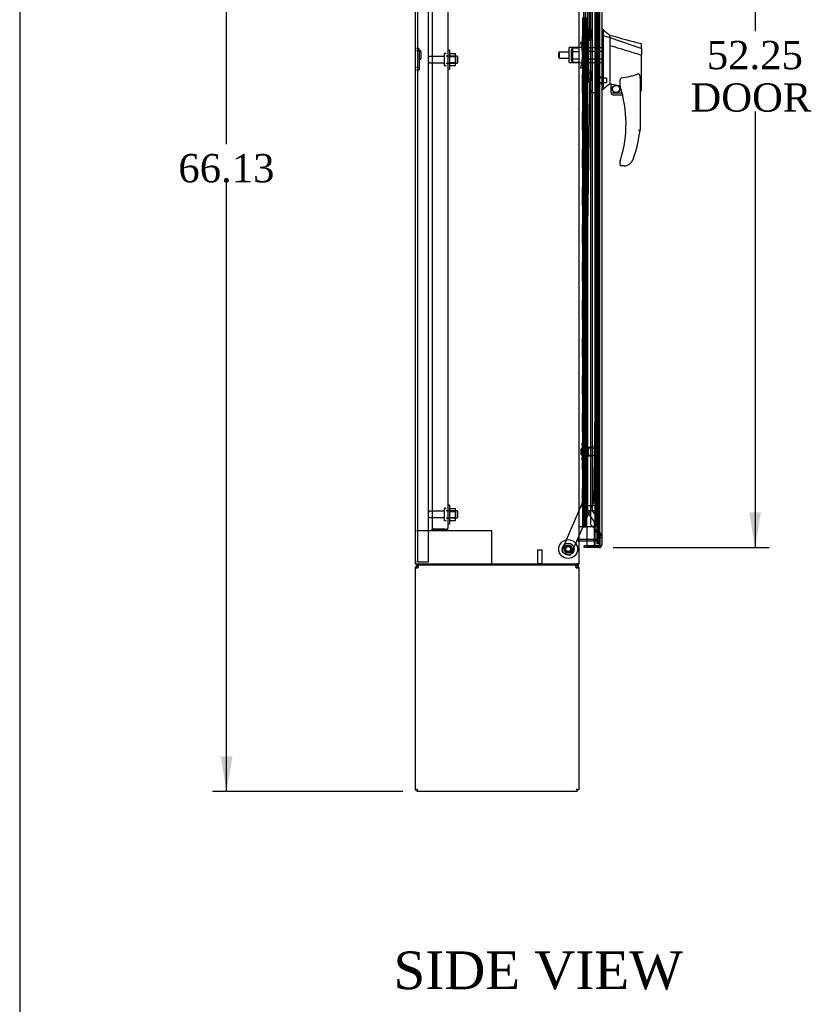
# Model space of a CAD drawing. Header units: inches. Extents: x 1 to 359, y -2 to 239.
# Tile 3 of 17: x 1 to 43, y 67 to 119. Entities that reach past the tile are written whole.
import ezdxf
from ezdxf.enums import TextEntityAlignment as Align
from ezdxf.lldxf.tags import DXFTag

# ---------------------------------------------------------------- set-up
doc = ezdxf.new("R2010")
doc.units = ezdxf.units.IN
doc.header["$MEASUREMENT"] = 0
for name, color, linetype in [('COM43131', 7, 'Continuous'), ('COM50521', 7, 'Continuous'), ('COM50799-1', 7, 'Continuous'), ('COM54578-50', 7, 'Continuous'), ('COM54928-1', 7, 'Continuous'), ('COM55702-52', 7, 'Continuous'), ('COM56694-1', 7, 'Continuous'), ('COM70838', 7, 'Continuous'), ('COM70839-8', 7, 'Continuous'), ('COM71160-1', 7, 'Continuous'), ('COM71161-1', 7, 'Continuous'), ('Default', 7, 'Continuous'), ('GSK11033', 7, 'Continuous'), ('HAN13066', 7, 'Continuous'), ('HAN13066_NUT', 7, 'Continuous'), ('HAN13066_SCREW', 7, 'Continuous'), ('HAN_NUT', 7, 'Continuous'), ('NTS166105', 7, 'Continuous'), ('NTS16640', 7, 'Continuous'), ('NTS18147', 7, 'Continuous'), ('ROL87452', 7, 'Continuous'), ('RVT17786', 7, 'Continuous'), ('RVT19000', 7, 'Continuous'), ('SPC87323', 7, 'Continuous'), ('STD21878', 7, 'Continuous'), ('STD26094', 7, 'Continuous'), ('STD26265', 7, 'Continuous'), ('WAF25059', 7, 'Continuous'), ('WAF25376', 7, 'Continuous'), ('WAM30038', 7, 'Continuous')]:
    doc.layers.add(name, color=color, linetype=linetype)
doc.styles.add('SEACAD_Times_New_Roman', font='times.ttf')
tags = doc.linetypes.add('HIDDEN2', pattern=[0.1875, 0.125, -0.0625]).pattern_tags.tags
tags[6:7] = [DXFTag(74, 4), DXFTag(75, 0), DXFTag(340, '0'), DXFTag(46, 0.0), DXFTag(50, 0.0), DXFTag(44, 0.0), DXFTag(45, 0.0)]
tags[4:5] = [DXFTag(74, 4), DXFTag(75, 0), DXFTag(340, '0'), DXFTag(46, 0.0), DXFTag(50, 0.0), DXFTag(44, 0.0), DXFTag(45, 0.0)]
doc.dimstyles.new('HAMMOND_(STH_-_300x200)', dxfattribs={"dimtxt": 1.5, "dimasz": 1.875, "dimexe": 0.75, "dimexo": 0.75, "dimgap": 0.375, "dimtad": 0, "dimtih": 1, "dimtoh": 1, "dimzin": 0, "dimdsep": 46, "dimtxsty": 'SEACAD_Times_New_Roman', "dimblk1": '_SE_FILLED', "dimblk2": '_SE_FILLED', "dimsah": 1, "dimcen": 0.75, "dimadec": 0, "dimazin": 0, "dimtfac": 0.8, "dimtofl": 0, "dimtmove": 0, "dimatfit": 3, "dimfxl": 0, "dimtolj": 1, "dimtzin": 0, "dimarcsym": 0})

# ---------------------------------------------------------------- blocks, each defined once
blk = doc.blocks.new('SE3')
at = {"layer": 'COM43131', "color": 7, "linetype": 'HIDDEN2'}
for p, q in [((23.213, 141.944), (23.213, 92.135)), ((24.037, 141.897), (24.037, 92.183)), ((23.213, 92.04), (23.213, 92.135)), ((23.894, 92.135), (23.213, 92.135)), ((23.213, 92.135), (23.894, 92.135)), ((23.894, 92.04), (23.213, 92.04)), ((23.894, 92.134), (23.894, 92.135)), ((23.894, 92.135), (24.007, 92.135)), ((23.894, 92.134), (23.957, 92.134)), ((23.957, 92.134), (24.007, 92.095)), ((24.037, 92.183), (24.037, 92.182)), ((24.037, 92.182), (24.037, 92.182)), ((24.037, 92.182), (24.037, 92.182))]:
    blk.add_line(p, q, dxfattribs=at)
for start, end in [(270, 322.4964), (322.4964, 359.8439), (359.9238, 0)]:
    blk.add_arc((23.894, 92.183), 0.143, start, end, dxfattribs=at)
blk.add_open_spline([(24.007, 92.135), (24.017, 92.143), (24.024, 92.151), (24.032, 92.162), (24.034, 92.166), (24.036, 92.174), (24.037, 92.178), (24.037, 92.182)], degree=3, knots=[0, 0, 0, 0, 0.5, 0.5, 0.75, 0.75, 1, 1, 1, 1], dxfattribs=at)
at = {"layer": 'COM50521', "color": 7, "linetype": 'HIDDEN2'}
for p, q in [((23.213, 92.04), (22.38, 92.04)), ((26.237, 92.04), (23.894, 92.04)), ((26.38, 92.04), (26.237, 92.04)), ((26.38, 90.29), (26.38, 92.04))]:
    blk.add_line(p, q, dxfattribs=at)
at = {"layer": 'COM50799-1', "color": 7, "linetype": 'Continuous'}
for p, q in [((32.205, 143.262), (32.205, 91.298)), ((31.41, 92.28), (31.41, 91.25)), ((31.86, 91.25), (31.268, 91.25)), ((31.268, 91.155), (31.268, 91.25)), ((32.062, 91.155), (31.268, 91.155)), ((31.41, 91.25), (32.062, 91.25)), ((32.062, 91.25), (32.062, 91.25)), ((32.062, 91.25), (32.125, 91.25)), ((32.062, 91.25), (32.176, 91.25)), ((32.125, 91.25), (32.176, 91.211)), ((32.205, 91.298), (32.205, 91.298)), ((32.205, 91.298), (32.205, 91.298)), ((32.205, 91.298), (32.205, 91.298))]:
    blk.add_line(p, q, dxfattribs=at)
at = {"layer": 'COM50799-1', "color": 7, "linetype": 'HIDDEN2'}
for p, q in [((31.36, 93.375), (31.36, 142.157)), ((31.36, 92.404), (31.36, 93.125)), ((31.36, 92.404), (31.41, 92.404)), ((31.402, 92.302), (31.41, 92.311)), ((31.41, 92.294), (31.402, 92.302))]:
    blk.add_line(p, q, dxfattribs=at)
blk.add_arc((31.503, 92.404), 0.143, 180, 225, dxfattribs=at)
at = {"layer": 'COM50799-1', "color": 7, "linetype": 'Continuous'}
for start, end in [(270, 322.4964), (322.4964, 359.8439), (359.9238, 0)]:
    blk.add_arc((32.062, 91.298), 0.143, start, end, dxfattribs=at)
blk.add_open_spline([(32.176, 91.25), (32.185, 91.258), (32.193, 91.266), (32.2, 91.278), (32.202, 91.282), (32.205, 91.29), (32.205, 91.294), (32.205, 91.298)], degree=3, knots=[0, 0, 0, 0, 0.5, 0.5, 0.75, 0.75, 1, 1, 1, 1], dxfattribs=at)
at = {"layer": 'COM54578-50', "color": 7, "linetype": 'HIDDEN2'}
for p, q in [((31.243, 142.28), (31.243, 92.28)), ((31.343, 92.28), (31.343, 142.28)), ((31.898, 92.28), (31.898, 142.28)), ((31.176, 119.28), (31.176, 118.28)), ((31.252, 119.28), (31.252, 118.28)), ((31.293, 119.28), (31.293, 118.28)), ((31.207, 118.28), (31.176, 118.28)), ((31.176, 118.28), (31.176, 117.28)), ((31.181, 117.28), (31.181, 118.28)), ((31.304, 118.28), (31.304, 117.28)), ((31.207, 117.28), (31.176, 117.28)), ((31.176, 117.28), (31.176, 116.28)), ((31.252, 117.28), (31.252, 116.28)), ((31.293, 117.28), (31.293, 116.28)), ((31.207, 116.28), (31.176, 116.28)), ((31.176, 116.28), (31.176, 115.28)), ((31.181, 115.28), (31.181, 116.28)), ((31.304, 116.28), (31.304, 115.28)), ((31.207, 115.28), (31.176, 115.28)), ((31.176, 115.28), (31.176, 114.28)), ((31.252, 115.28), (31.252, 114.28)), ((31.293, 115.28), (31.293, 114.28)), ((31.207, 114.28), (31.176, 114.28)), ((31.176, 114.28), (31.176, 113.28)), ((31.181, 113.28), (31.181, 114.28)), ((31.304, 114.28), (31.304, 113.28)), ((31.207, 113.28), (31.176, 113.28)), ((31.176, 113.28), (31.176, 112.28)), ((31.252, 113.28), (31.252, 112.28)), ((31.293, 113.28), (31.293, 112.28)), ((31.207, 112.28), (31.176, 112.28)), ((31.176, 112.28), (31.176, 111.28)), ((31.181, 111.28), (31.181, 112.28)), ((31.304, 112.28), (31.304, 111.28)), ((31.207, 111.28), (31.176, 111.28)), ((31.176, 111.28), (31.176, 110.28)), ((31.252, 111.28), (31.252, 110.28)), ((31.293, 111.28), (31.293, 110.28)), ((31.207, 110.28), (31.176, 110.28)), ((31.176, 110.28), (31.176, 109.28)), ((31.181, 109.28), (31.181, 110.28)), ((31.304, 110.28), (31.304, 109.28)), ((31.207, 109.28), (31.176, 109.28)), ((31.176, 109.28), (31.176, 108.28)), ((31.252, 109.28), (31.252, 108.28)), ((31.293, 109.28), (31.293, 108.28)), ((31.207, 108.28), (31.176, 108.28)), ((31.176, 108.28), (31.176, 107.28)), ((31.181, 107.28), (31.181, 108.28)), ((31.304, 108.28), (31.304, 107.28)), ((31.207, 107.28), (31.176, 107.28)), ((31.176, 107.28), (31.176, 106.28)), ((31.252, 107.28), (31.252, 106.28)), ((31.293, 107.28), (31.293, 106.28)), ((31.207, 106.28), (31.176, 106.28)), ((31.176, 106.28), (31.176, 105.28)), ((31.181, 105.28), (31.181, 106.28)), ((31.304, 106.28), (31.304, 105.28)), ((31.207, 105.28), (31.176, 105.28)), ((31.176, 105.28), (31.176, 104.28)), ((31.252, 105.28), (31.252, 104.28)), ((31.293, 105.28), (31.293, 104.28)), ((31.207, 104.28), (31.176, 104.28)), ((31.176, 104.28), (31.176, 103.28)), ((31.181, 103.28), (31.181, 104.28)), ((31.304, 104.28), (31.304, 103.28)), ((31.207, 103.28), (31.176, 103.28)), ((31.176, 103.28), (31.176, 102.28)), ((31.252, 103.28), (31.252, 102.28)), ((31.293, 103.28), (31.293, 102.28)), ((31.207, 102.28), (31.176, 102.28)), ((31.176, 102.28), (31.176, 101.28)), ((31.181, 101.28), (31.181, 102.28)), ((31.304, 102.28), (31.304, 101.28)), ((31.207, 101.28), (31.176, 101.28)), ((31.176, 101.28), (31.176, 100.28)), ((31.252, 101.28), (31.252, 100.28)), ((31.293, 101.28), (31.293, 100.28)), ((31.207, 100.28), (31.176, 100.28)), ((31.176, 100.28), (31.176, 99.28)), ((31.181, 99.28), (31.181, 100.28)), ((31.304, 100.28), (31.304, 99.28)), ((31.207, 99.28), (31.176, 99.28)), ((31.176, 99.28), (31.176, 98.28)), ((31.252, 99.28), (31.252, 98.28)), ((31.293, 99.28), (31.293, 98.28)), ((31.207, 98.28), (31.176, 98.28)), ((31.176, 98.28), (31.176, 97.28)), ((31.181, 97.28), (31.181, 98.28)), ((31.304, 98.28), (31.304, 97.28)), ((31.207, 97.28), (31.176, 97.28)), ((31.176, 97.28), (31.176, 96.28)), ((31.252, 97.28), (31.252, 96.28)), ((31.293, 97.28), (31.293, 96.28)), ((31.207, 96.28), (31.176, 96.28)), ((31.176, 96.28), (31.176, 95.28)), ((31.181, 95.28), (31.181, 96.28)), ((31.304, 96.28), (31.304, 95.28)), ((31.207, 95.28), (31.176, 95.28)), ((31.176, 95.28), (31.176, 94.28)), ((31.252, 95.28), (31.252, 94.28)), ((31.293, 95.28), (31.293, 94.28)), ((31.207, 94.28), (31.176, 94.28)), ((31.176, 94.28), (31.176, 93.28)), ((31.181, 93.28), (31.181, 94.28)), ((31.304, 94.28), (31.304, 93.28)), ((31.207, 93.28), (31.176, 93.28)), ((31.176, 93.28), (31.176, 92.28)), ((31.252, 93.28), (31.252, 92.28)), ((31.293, 93.28), (31.293, 92.28)), ((31.231, 92.245), (31.231, 92.271)), ((31.231, 92.271), (31.281, 92.271)), ((31.281, 92.245), (31.231, 92.245)), ((31.243, 92.28), (31.243, 92.271)), ((31.306, 92.271), (31.281, 92.271)), ((31.306, 92.245), (31.281, 92.245)), ((31.306, 92.271), (31.356, 92.271)), ((31.356, 92.245), (31.306, 92.245)), ((31.343, 92.271), (31.343, 92.28)), ((31.356, 92.271), (31.356, 92.245)), ((31.41, 92.28), (31.898, 92.28))]:
    blk.add_line(p, q, dxfattribs=at)
at = {"layer": 'COM54578-50', "color": 7, "linetype": 'Continuous'}
for p, q in [((31.207, 118.28), (31.207, 119.28)), ((31.41, 118.28), (31.41, 119.28)), ((31.41, 118.28), (31.207, 118.28)), ((31.41, 118.28), (31.207, 118.28)), ((31.207, 117.28), (31.207, 118.28)), ((31.41, 117.28), (31.41, 118.28)), ((31.41, 117.28), (31.207, 117.28)), ((31.41, 117.28), (31.207, 117.28)), ((31.207, 116.28), (31.207, 117.28)), ((31.41, 116.28), (31.41, 117.28)), ((31.41, 116.28), (31.207, 116.28)), ((31.41, 116.28), (31.207, 116.28)), ((31.207, 115.28), (31.207, 116.28)), ((31.41, 115.28), (31.41, 116.28)), ((31.41, 115.28), (31.207, 115.28)), ((31.41, 115.28), (31.207, 115.28)), ((31.207, 114.28), (31.207, 115.28)), ((31.41, 114.28), (31.41, 115.28)), ((31.41, 114.28), (31.207, 114.28)), ((31.41, 114.28), (31.207, 114.28)), ((31.207, 113.28), (31.207, 114.28)), ((31.41, 113.28), (31.41, 114.28)), ((31.41, 113.28), (31.207, 113.28)), ((31.41, 113.28), (31.207, 113.28)), ((31.207, 112.28), (31.207, 113.28)), ((31.41, 112.28), (31.41, 113.28)), ((31.41, 112.28), (31.207, 112.28)), ((31.41, 112.28), (31.207, 112.28)), ((31.207, 111.28), (31.207, 112.28)), ((31.41, 111.28), (31.41, 112.28)), ((31.41, 111.28), (31.207, 111.28)), ((31.41, 111.28), (31.207, 111.28)), ((31.207, 110.28), (31.207, 111.28)), ((31.41, 110.28), (31.41, 111.28)), ((31.41, 110.28), (31.207, 110.28)), ((31.41, 110.28), (31.207, 110.28)), ((31.207, 109.28), (31.207, 110.28)), ((31.41, 109.28), (31.41, 110.28)), ((31.41, 109.28), (31.207, 109.28)), ((31.41, 109.28), (31.207, 109.28)), ((31.207, 108.28), (31.207, 109.28)), ((31.41, 108.28), (31.41, 109.28)), ((31.41, 108.28), (31.207, 108.28)), ((31.41, 108.28), (31.207, 108.28)), ((31.207, 107.28), (31.207, 108.28)), ((31.41, 107.28), (31.41, 108.28)), ((31.41, 107.28), (31.207, 107.28)), ((31.41, 107.28), (31.207, 107.28)), ((31.207, 106.28), (31.207, 107.28)), ((31.41, 106.28), (31.41, 107.28)), ((31.41, 106.28), (31.207, 106.28)), ((31.41, 106.28), (31.207, 106.28)), ((31.207, 105.28), (31.207, 106.28)), ((31.41, 105.28), (31.41, 106.28)), ((31.41, 105.28), (31.207, 105.28)), ((31.41, 105.28), (31.207, 105.28)), ((31.207, 104.28), (31.207, 105.28)), ((31.41, 104.28), (31.41, 105.28)), ((31.41, 104.28), (31.207, 104.28)), ((31.41, 104.28), (31.207, 104.28)), ((31.207, 103.28), (31.207, 104.28)), ((31.41, 103.28), (31.41, 104.28)), ((31.41, 103.28), (31.207, 103.28)), ((31.41, 103.28), (31.207, 103.28)), ((31.207, 102.28), (31.207, 103.28)), ((31.41, 102.28), (31.41, 103.28)), ((31.41, 102.28), (31.207, 102.28)), ((31.41, 102.28), (31.207, 102.28)), ((31.207, 101.28), (31.207, 102.28)), ((31.41, 101.28), (31.41, 102.28)), ((31.41, 101.28), (31.207, 101.28)), ((31.41, 101.28), (31.207, 101.28)), ((31.207, 100.28), (31.207, 101.28)), ((31.41, 100.28), (31.41, 101.28)), ((31.41, 100.28), (31.207, 100.28)), ((31.41, 100.28), (31.207, 100.28)), ((31.207, 99.28), (31.207, 100.28)), ((31.41, 99.28), (31.41, 100.28)), ((31.41, 99.28), (31.207, 99.28)), ((31.41, 99.28), (31.207, 99.28)), ((31.207, 98.28), (31.207, 99.28)), ((31.41, 98.28), (31.41, 99.28)), ((31.41, 98.28), (31.207, 98.28)), ((31.41, 98.28), (31.207, 98.28)), ((31.207, 97.28), (31.207, 98.28)), ((31.41, 97.28), (31.41, 98.28)), ((31.41, 97.28), (31.207, 97.28)), ((31.41, 97.28), (31.207, 97.28)), ((31.207, 96.28), (31.207, 97.28)), ((31.41, 96.28), (31.41, 97.28)), ((31.41, 96.28), (31.207, 96.28)), ((31.41, 96.28), (31.207, 96.28)), ((31.207, 95.28), (31.207, 96.28)), ((31.41, 95.28), (31.41, 96.28)), ((31.41, 95.28), (31.207, 95.28)), ((31.41, 95.28), (31.207, 95.28)), ((31.207, 94.28), (31.207, 95.28)), ((31.41, 94.28), (31.41, 95.28)), ((31.41, 94.28), (31.207, 94.28)), ((31.41, 94.28), (31.207, 94.28)), ((31.207, 93.28), (31.207, 94.28)), ((31.41, 93.28), (31.41, 94.28)), ((31.41, 93.28), (31.207, 93.28)), ((31.207, 92.28), (31.207, 93.28)), ((31.41, 93.28), (31.207, 93.28)), ((31.41, 92.28), (31.41, 93.28)), ((30.995, 92.28), (31.207, 92.28)), ((31.207, 92.28), (31.41, 92.28))]:
    blk.add_line(p, q, dxfattribs=at)
at = {"layer": 'COM54928-1', "color": 7, "linetype": 'Continuous'}
for p, q in [((22.308, 90.075), (22.308, 78.313)), ((22.308, 90.075), (22.451, 90.075)), ((22.413, 90.104), (22.338, 90.162)), ((22.451, 90.162), (22.451, 90.218)), ((22.451, 90.075), (22.451, 90.162)), ((30.853, 90.162), (30.853, 90.218)), ((30.853, 90.162), (30.853, 90.075)), ((30.853, 90.075), (30.996, 90.075)), ((30.891, 90.104), (30.966, 90.162)), ((30.996, 90.075), (30.996, 78.313)), ((22.403, 78.313), (22.451, 78.361)), ((22.403, 78.313), (22.451, 78.361)), ((30.901, 78.313), (30.853, 78.361)), ((30.901, 78.313), (30.853, 78.361)), ((22.308, 78.313), (22.403, 78.313)), ((22.403, 78.218), (22.403, 78.313)), ((30.901, 78.218), (22.403, 78.218)), ((30.996, 78.313), (30.901, 78.313)), ((30.901, 78.218), (30.901, 78.313))]:
    blk.add_line(p, q, dxfattribs=at)
for centre, radius, start, end in [((22.451, 90.075), 0.143, 142.4162, 180), ((22.451, 90.075), 0.143, 90, 142.4161), ((22.451, 90.075), 0.048, 142.4162, 180), ((22.451, 90.075), 0.048, 90, 142.4162), ((30.853, 90.075), 0.143, 37.5839, 90), ((30.853, 90.075), 0.048, 37.5838, 90), ((30.853, 90.075), 0.048, 0, 37.5838), ((30.853, 90.075), 0.143, 0, 37.5838)]:
    blk.add_arc(centre, radius, start, end, dxfattribs=at)
at = {"layer": 'COM54928-1', "color": 7, "linetype": 'HIDDEN2'}
for centre, start, end in [((22.512, 90.012), 92.1547, 123.9357), ((30.791, 90.012), 56.0643, 87.8453)]:
    blk.add_arc(centre, 0.11, start, end, dxfattribs=at)
at = {"layer": 'COM54928-1', "color": 7, "linetype": 'Continuous'}
for points in [[(22.508, 90.218), (22.499, 90.218), (22.489, 90.212), (22.47, 90.193), (22.46, 90.179), (22.451, 90.162)], [(30.853, 90.162), (30.843, 90.179), (30.834, 90.193), (30.815, 90.212), (30.805, 90.218), (30.795, 90.218)]]:
    blk.add_open_spline(points, degree=3, knots=[0, 0, 0, 0, 0.5, 0.5, 1, 1, 1, 1], dxfattribs=at)
at = {"layer": 'COM55702-52', "color": 7, "linetype": 'HIDDEN2'}
for p, q in [((22.452, 90.396), (22.452, 144.146)), ((23.005, 90.396), (23.005, 144.146)), ((22.452, 90.396), (22.38, 90.396)), ((22.452, 90.396), (22.567, 90.396)), ((22.567, 90.396), (22.817, 90.396)), ((22.817, 90.396), (23.005, 90.396))]:
    blk.add_line(p, q, dxfattribs=at)
at = {"layer": 'COM56694-1', "color": 7, "linetype": 'HIDDEN2'}
for p, q in [((31.605, 142.185), (31.605, 92.375)), ((31.605, 92.375), (32.062, 91.918)), ((32.11, 91.803), (32.205, 91.803)), ((32.205, 91.678), (32.11, 91.678))]:
    blk.add_line(p, q, dxfattribs=at)
at = {"layer": 'COM56694-1', "color": 7, "linetype": 'Continuous'}
for start, end in [(322.4964, 337.5757), (340.1967, 0)]:
    blk.add_arc((32.062, 91.298), 0.143, start, end, dxfattribs=at)
at = {"layer": 'COM56694-1', "color": 7, "linetype": 'HIDDEN2'}
for points in [[(32.205, 91.803), (32.205, 91.813), (32.202, 91.822), (32.187, 91.841), (32.177, 91.851), (32.15, 91.87), (32.134, 91.88), (32.1, 91.899), (32.081, 91.908), (32.062, 91.918)], [(32.11, 91.803), (32.11, 91.813), (32.109, 91.822), (32.104, 91.841), (32.101, 91.851), (32.092, 91.87), (32.087, 91.88), (32.075, 91.899), (32.069, 91.908), (32.062, 91.918)]]:
    blk.add_open_spline(points, degree=3, knots=[0, 0, 0, 0, 0.25, 0.25, 0.5, 0.5, 0.75, 0.75, 1, 1, 1, 1], dxfattribs=at)
at = {"layer": 'COM70838', "color": 7, "linetype": 'HIDDEN2'}
for p, q in [((31.378, 118.718), (31.503, 118.718)), ((31.378, 118.681), (31.378, 118.718)), ((31.378, 118.681), (31.378, 117.995)), ((31.503, 118.718), (31.503, 118.681)), ((31.503, 117.968), (31.503, 118.681)), ((31.11, 117.843), (31.091, 117.968)), ((31.091, 117.968), (31.218, 117.968)), ((31.11, 117.843), (31.191, 117.28)), ((31.32, 117.968), (31.218, 117.968)), ((31.218, 117.968), (31.236, 117.843)), ((31.236, 117.843), (31.318, 117.28)), ((31.32, 117.968), (31.32, 116.593)), ((31.32, 117.968), (31.445, 117.968)), ((31.445, 117.968), (31.445, 116.593)), ((31.445, 117.968), (31.503, 117.968)), ((31.503, 117.968), (31.503, 116.593)), ((31.191, 117.28), (31.11, 116.718)), ((31.318, 117.28), (31.236, 116.718)), ((31.091, 116.593), (31.11, 116.718)), ((31.218, 116.593), (31.091, 116.593)), ((31.236, 116.718), (31.218, 116.593)), ((31.218, 116.593), (31.32, 116.593)), ((31.445, 116.593), (31.32, 116.593)), ((31.378, 116.538), (31.378, 115.879)), ((31.503, 116.593), (31.445, 116.593)), ((31.503, 115.879), (31.503, 116.593)), ((31.378, 115.843), (31.378, 115.879)), ((31.503, 115.843), (31.378, 115.843)), ((31.503, 115.879), (31.503, 115.843))]:
    blk.add_line(p, q, dxfattribs=at)
for centre, start, end in [((31.261, 117.995), 346.4554, 0), ((31.261, 116.538), 0, 28.0398)]:
    blk.add_arc(centre, 0.117, start, end, dxfattribs=at)
at = {"layer": 'COM70839-8', "color": 7, "linetype": 'HIDDEN2'}
for p, q in [((31.571, 118.03), (31.242, 140.873)), ((31.639, 118.143), (31.625, 119.155)), ((31.571, 116.529), (31.242, 93.686)), ((31.625, 115.404), (31.639, 116.416)), ((31.959, 115.274), (31.748, 115.277)), ((32.082, 115.147), (31.772, 93.598)), ((31.242, 93.686), (30.104, 91.047)), ((31.762, 93.55), (30.591, 90.836)), ((30.427, 90.771), (30.169, 90.882))]:
    blk.add_line(p, q, dxfattribs=at)
blk.add_circle((30.423, 91.078), 0.129, dxfattribs=at)
for centre, start, end in [((31.514, 118.141), 296.9274, 0.8236), ((31.514, 116.418), 359.1764, 63.0726), ((31.75, 115.402), 179.1764, 269.1764), ((31.957, 115.149), 359.1764, 89.1764), ((31.647, 93.6), 336.6644, 359.1764), ((30.218, 90.997), 156.6644, 246.6644), ((30.476, 90.886), 246.6644, 336.6644)]:
    blk.add_arc(centre, 0.125, start, end, dxfattribs=at)
at = {"layer": 'COM71160-1', "color": 7, "linetype": 'Continuous'}
for p, q in [((22.308, 144.271), (22.308, 90.29)), ((30.995, 144.271), (30.995, 90.29)), ((30.995, 91.593), (31.031, 91.593)), ((31.41, 91.593), (31.031, 91.593)), ((22.308, 90.29), (22.416, 90.29)), ((22.416, 90.29), (30.887, 90.29)), ((30.887, 90.29), (30.995, 90.29))]:
    blk.add_line(p, q, dxfattribs=at)
at = {"layer": 'COM71160-1', "color": 7, "linetype": 'HIDDEN2'}
for p, q in [((31.936, 142.968), (31.936, 91.593)), ((32.008, 142.968), (32.008, 91.593)), ((31.9, 91.593), (31.41, 91.593)), ((31.936, 91.593), (31.9, 91.593)), ((32.008, 91.593), (31.936, 91.593))]:
    blk.add_line(p, q, dxfattribs=at)
at = {"layer": 'COM71161-1', "color": 7, "linetype": 'Continuous'}
for p, q in [((31.031, 91.521), (31.41, 91.521)), ((22.38, 90.29), (22.38, 90.218)), ((30.923, 90.218), (22.38, 90.218)), ((30.923, 90.29), (30.923, 90.218))]:
    blk.add_line(p, q, dxfattribs=at)
at = {"layer": 'COM71161-1', "color": 7, "linetype": 'HIDDEN2'}
for p, q in [((31.41, 91.521), (31.9, 91.521)), ((31.936, 91.485), (31.936, 91.363)), ((32.008, 91.485), (32.008, 91.363)), ((32.008, 91.363), (31.936, 91.363))]:
    blk.add_line(p, q, dxfattribs=at)
for centre, radius, start, end in [((31.031, 91.485), 0.108, 109.4712, 180), ((31.9, 91.485), 0.108, 0, 90), ((31.9, 91.485), 0.036, 0, 90), ((30.887, 90.326), 0.036, 270, 0), ((30.887, 90.326), 0.108, 340.5288, 0)]:
    blk.add_arc(centre, radius, start, end, dxfattribs=at)
at = {"layer": 'COM71161-1', "color": 7, "linetype": 'Continuous'}
for centre, radius, start, end in [((31.031, 91.485), 0.108, 90, 109.4712), ((31.031, 91.485), 0.036, 90, 180), ((30.887, 90.326), 0.108, 289.4712, 340.5288)]:
    blk.add_arc(centre, radius, start, end, dxfattribs=at)
at = {"layer": 'GSK11033', "color": 7, "linetype": 'HIDDEN2'}
for p, q in [((31.86, 92), (31.86, 142.56)), ((32.11, 92), (32.11, 142.56)), ((31.455, 141.525), (31.455, 93.025)), ((31.705, 141.446), (31.705, 93.104)), ((31.455, 93.025), (31.811, 92.518)), ((31.705, 93.104), (32.061, 92.596)), ((31.811, 92.518), (31.811, 91.25)), ((32.061, 92.596), (32.061, 91.25)), ((32.11, 92), (31.86, 92)), ((31.86, 92), (32.11, 92)), ((31.86, 91.25), (31.86, 92)), ((32.11, 92), (32.11, 91.25))]:
    blk.add_line(p, q, dxfattribs=at)
at = {"layer": 'GSK11033', "color": 7, "linetype": 'Continuous'}
for p, q in [((31.811, 91.25), (31.811, 91.25)), ((32.11, 91.25), (31.86, 91.25)), ((31.86, 91.25), (31.86, 91.25)), ((32.11, 91.25), (32.11, 91.25))]:
    blk.add_line(p, q, dxfattribs=at)
at = {"layer": 'HAN13066', "color": 7, "linetype": 'Continuous'}
for p, q in [((32.288, 118.63), (32.205, 118.63)), ((32.285, 118.63), (32.285, 118.469)), ((32.285, 118.469), (32.285, 118.382)), ((32.285, 118.382), (32.285, 118.323)), ((32.285, 118.323), (32.64, 118.218)), ((32.285, 118.323), (32.285, 115.892)), ((32.64, 118.258), (32.64, 118.33)), ((32.64, 118.258), (32.64, 118.232)), ((32.64, 118.232), (32.64, 118.218)), ((32.64, 118.218), (32.64, 117.786)), ((32.64, 118.218), (34.278, 117.646)), ((32.64, 117.786), (32.64, 116.289)), ((34.32, 117.612), (34.32, 117.834)), ((34.32, 117.612), (34.32, 117.299)), ((34.265, 117.297), (34.267, 117.296)), ((34.32, 115.43), (34.32, 117.299)), ((32.64, 116.289), (32.64, 116.019)), ((32.64, 116.019), (32.64, 115.807)), ((34.24, 115.969), (34.24, 113.297)), ((32.285, 115.46), (32.205, 115.46)), ((32.285, 115.892), (32.285, 115.607)), ((32.285, 115.607), (32.285, 115.46)), ((32.64, 115.807), (32.64, 115.78)), ((32.64, 115.78), (32.64, 115.762)), ((32.64, 115.762), (32.64, 115.76)), ((32.64, 115.76), (32.705, 115.744)), ((32.705, 115.28), (32.705, 115.746)), ((33.18, 115.624), (33.18, 115.898)), ((32.705, 115.28), (33.279, 115.28)), ((33.311, 115.155), (32.83, 115.155)), ((34.24, 115.374), (34.246, 115.372)), ((33.18, 111.465), (33.18, 111.643)), ((33.395, 111.405), (33.24, 111.405)), ((33.679, 111.493), (33.678, 111.495))]:
    blk.add_line(p, q, dxfattribs=at)
at = {"layer": 'HAN13066', "color": 7, "linetype": 'HIDDEN2'}
for p, q in [((31.503, 117.676), (32.205, 117.676)), ((29.952, 117.44), (29.922, 117.41)), ((29.922, 117.15), (29.922, 117.41)), ((29.922, 117.15), (29.952, 117.12)), ((29.952, 117.44), (29.952, 117.12)), ((30.473, 117.44), (29.952, 117.44)), ((29.952, 117.12), (30.473, 117.12)), ((31.378, 117.44), (31.503, 117.44)), ((31.378, 117.12), (31.503, 117.12)), ((31.503, 117.48), (32.205, 117.48)), ((31.503, 117.08), (32.205, 117.08)), ((31.503, 116.885), (32.205, 116.885)), ((32.205, 116.105), (32.08, 116.105)), ((32.08, 115.78), (32.205, 115.78))]:
    blk.add_line(p, q, dxfattribs=at)
at = {"layer": 'HAN13066', "color": 7, "linetype": 'Continuous'}
for radius in [0.202, 0.188]:
    blk.add_circle((32.967, 115.484), radius, dxfattribs=at)
for centre, radius, start, end in [((48.669, 137.658), 25.11, 229.2701, 230.3306), ((332.995, 1236.248), 1157.564, 254.961303, 255.045135), ((34.26, 117.834), 0.06, 0, 74.5788), ((63.925, 78.379), 48.745, 129.927, 130.4733), ((33.24, 115.624), 0.06, 180, 197.895), ((27.076, 113.633), 6.417, 342.9898, 17.895), ((32.83, 115.28), 0.125, 180, 193.8865), ((32.83, 115.28), 0.125, 193.8865, 229.4642), ((32.83, 115.28), 0.125, 229.4642, 270), ((26.9, 114.232), 7.4, 340.2854, 352.739), ((33.24, 111.643), 0.06, 162.105, 180), ((33.24, 111.465), 0.06, 180, 270), ((33.395, 111.905), 0.5, 270, 304.5623), ((33.395, 111.905), 0.5, 304.5623, 340.2854)]:
    blk.add_arc(centre, radius, start, end, dxfattribs=at)
blk.add_ellipse((34.26, 115.43), major_axis=(-0.06, 0), ratio=0.999979, start_param=1.333204, end_param=3.141717, dxfattribs=at)
for points in [[(32.64, 117.786), (33.182, 117.623), (33.723, 117.46), (34.265, 117.297)], [(32.735, 115.743), (32.884, 115.711), (33.032, 115.678), (33.18, 115.645)]]:
    blk.add_open_spline(points, degree=3, dxfattribs=at)
for points, knots in [([(34.278, 117.646), (34.29, 117.644), (34.301, 117.639), (34.316, 117.627), (34.32, 117.619), (34.32, 117.612)], [0, 0, 0, 0, 0.5, 0.5, 1, 1, 1, 1]), ([(34.267, 117.296), (34.274, 117.296), (34.281, 117.297), (34.294, 117.297), (34.3, 117.297), (34.307, 117.297), (34.31, 117.297), (34.313, 117.298), (34.315, 117.298), (34.318, 117.298), (34.319, 117.298), (34.32, 117.299), (34.32, 117.299), (34.32, 117.299)], [0, 0, 0, 0, 0.25, 0.25, 0.5, 0.5, 0.625, 0.625, 0.75, 0.75, 0.875, 0.875, 1, 1, 1, 1]), ([(33.18, 115.898), (33.18, 115.904), (33.181, 115.911), (33.182, 115.925), (33.182, 115.932), (33.185, 115.953), (33.188, 115.966), (33.196, 115.994), (33.201, 116.007), (33.212, 116.026), (33.216, 116.032), (33.223, 116.04), (33.226, 116.043), (33.233, 116.047), (33.236, 116.048), (33.24, 116.049)], [0, 0, 0, 0, 0.125, 0.125, 0.25, 0.25, 0.5, 0.5, 0.75, 0.75, 0.875, 0.875, 0.9375, 0.9375, 1, 1, 1, 1]), ([(34.15, 116.281), (34.077, 116.252), (34.004, 116.225), (33.854, 116.177), (33.778, 116.156), (33.55, 116.099), (33.396, 116.071), (33.24, 116.049)], [0, 0, 0, 0, 0.25, 0.25, 0.5, 0.5, 1, 1, 1, 1]), ([(34.15, 116.281), (34.152, 116.282), (34.154, 116.282), (34.158, 116.283), (34.16, 116.283), (34.165, 116.282), (34.169, 116.281), (34.175, 116.277), (34.178, 116.274), (34.183, 116.269), (34.185, 116.266), (34.191, 116.257), (34.195, 116.25), (34.201, 116.237), (34.203, 116.231), (34.211, 116.21), (34.215, 116.196), (34.221, 116.168), (34.224, 116.154), (34.232, 116.112), (34.235, 116.083), (34.239, 116.026), (34.24, 115.998), (34.24, 115.969)], [0, 0, 0, 0, 0.015625, 0.015625, 0.03125, 0.03125, 0.0625, 0.0625, 0.09375, 0.09375, 0.125, 0.125, 0.1875, 0.1875, 0.25, 0.25, 0.375, 0.375, 0.5, 0.5, 0.75, 0.75, 1, 1, 1, 1]), ([(32.705, 115.746), (32.705, 115.747), (32.706, 115.747), (32.709, 115.747), (32.711, 115.747), (32.72, 115.746), (32.728, 115.745), (32.735, 115.743)], [0, 0, 0, 0, 0.25, 0.25, 0.5, 0.5, 1, 1, 1, 1]), ([(34.24, 113.297), (34.24, 113.297), (34.24, 113.297), (34.237, 113.297), (34.236, 113.298), (34.231, 113.298), (34.228, 113.298), (34.222, 113.298), (34.218, 113.299), (34.206, 113.299), (34.196, 113.3), (34.179, 113.301), (34.174, 113.301), (34.162, 113.302), (34.156, 113.303), (34.15, 113.303)], [0, 0, 0, 0, 0.125, 0.125, 0.25, 0.25, 0.375, 0.375, 0.5, 0.5, 0.75, 0.75, 0.875, 0.875, 1, 1, 1, 1]), ([(33.183, 111.662), (33.183, 111.662), (33.184, 111.662), (33.184, 111.665), (33.185, 111.667), (33.187, 111.672), (33.188, 111.676), (33.192, 111.688), (33.194, 111.696), (33.202, 111.722), (33.208, 111.739), (33.213, 111.756)], [0, 0, 0, 0, 0.0625, 0.0625, 0.125, 0.125, 0.25, 0.25, 0.5, 0.5, 1, 1, 1, 1])]:
    blk.add_open_spline(points, degree=3, knots=knots, dxfattribs=at)
at = {"layer": 'HAN13066_NUT', "color": 7, "linetype": 'HIDDEN2'}
for p, q in [((30.598, 116.978), (30.598, 117.583)), ((30.678, 117.613), (30.628, 117.613)), ((30.678, 117.664), (31.003, 117.664)), ((30.678, 117.568), (30.678, 117.664)), ((30.678, 117.472), (30.678, 117.568)), ((31.003, 117.472), (31.003, 117.664)), ((30.678, 117.472), (31.003, 117.472)), ((30.678, 117.28), (30.678, 117.472)), ((30.678, 117.088), (30.678, 117.28)), ((30.678, 117.088), (31.003, 117.088)), ((30.678, 116.992), (30.678, 117.088)), ((30.678, 116.896), (30.678, 116.992)), ((31.003, 117.088), (31.003, 117.472)), ((31.003, 116.896), (31.003, 117.088)), ((30.628, 116.948), (30.678, 116.948)), ((30.678, 116.896), (31.003, 116.896))]:
    blk.add_line(p, q, dxfattribs=at)
for centre, start, end in [((30.628, 117.583), 90, 180), ((30.628, 116.978), 180, 270)]:
    blk.add_arc(centre, 0.03, start, end, dxfattribs=at)
at = {"layer": 'HAN13066_SCREW', "color": 7, "linetype": 'HIDDEN2'}
for p, q in [((31.873, 116.135), (32.01, 116.135)), ((31.873, 116.135), (31.873, 115.942)), ((31.873, 115.942), (32.01, 115.942)), ((31.873, 115.942), (31.873, 115.75)), ((32.01, 116.205), (32.01, 115.68)), ((32.08, 116.205), (32.01, 116.205)), ((32.08, 116.205), (32.08, 115.68)), ((32.455, 116.058), (32.08, 116.058)), ((32.455, 116.058), (32.455, 115.826)), ((31.873, 115.75), (32.01, 115.75)), ((32.01, 115.68), (32.08, 115.68)), ((32.08, 115.826), (32.455, 115.826))]:
    blk.add_line(p, q, dxfattribs=at)
at = {"layer": 'HAN_NUT', "color": 7, "linetype": 'HIDDEN2'}
for p, q in [((31.895, 117.81), (31.895, 117.28)), ((32.11, 117.81), (31.895, 117.81)), ((31.895, 117.28), (31.895, 116.75)), ((32.11, 117.28), (31.895, 117.28)), ((32.11, 116.75), (31.895, 116.75))]:
    blk.add_line(p, q, dxfattribs=at)
at = {"layer": 'NTS166105', "color": 7, "linetype": 'HIDDEN2'}
for p, q in [((24.133, 117.355), (24.453, 117.355)), ((24.133, 117.195), (24.453, 117.195)), ((24.453, 117.195), (24.453, 117.355)), ((24.453, 116.885), (24.453, 117.195)), ((24.133, 116.885), (24.453, 116.885)), ((24.133, 116.724), (24.453, 116.724)), ((24.453, 116.724), (24.453, 116.885)), ((24.133, 93.23), (24.453, 93.23)), ((24.133, 93.07), (24.453, 93.07)), ((24.453, 93.07), (24.453, 93.23)), ((24.453, 92.76), (24.453, 93.07)), ((24.133, 92.76), (24.453, 92.76)), ((24.133, 92.599), (24.453, 92.599)), ((24.453, 92.599), (24.453, 92.76))]:
    blk.add_line(p, q, dxfattribs=at)
at = {"layer": 'NTS16640', "color": 7, "linetype": 'HIDDEN2'}
for p, q in [((22.522, 117.624), (22.38, 117.624)), ((22.522, 117.509), (22.38, 117.509)), ((22.522, 117.509), (22.522, 117.624)), ((22.522, 117.509), (22.522, 116.614)), ((22.582, 117.499), (22.522, 117.499)), ((22.522, 117.061), (22.582, 117.061)), ((22.612, 117.469), (22.612, 117.091)), ((22.522, 116.614), (22.38, 116.614)), ((22.38, 116.499), (22.522, 116.499)), ((22.522, 116.614), (22.522, 116.499))]:
    blk.add_line(p, q, dxfattribs=at)
for centre, start, end in [((22.582, 117.469), 0, 90), ((22.582, 117.091), 270, 0)]:
    blk.add_arc(centre, 0.03, start, end, dxfattribs=at)
at = {"layer": 'NTS18147', "color": 7, "linetype": 'HIDDEN2'}
for p, q in [((31.154, 96.651), (31.154, 96.596)), ((31.216, 96.745), (31.216, 96.75)), ((31.279, 96.75), (31.216, 96.75)), ((31.216, 96.745), (31.279, 96.745)), ((31.279, 96.745), (31.279, 96.75)), ((31.279, 96.557), (31.279, 96.745)), ((31.216, 96.557), (31.216, 96.439)), ((31.279, 96.557), (31.216, 96.557)), ((31.216, 96.439), (31.279, 96.439)), ((31.279, 96.439), (31.279, 96.557)), ((31.717, 96.47), (31.279, 96.47)), ((31.279, 96.061), (31.279, 96.439)), ((31.717, 96.03), (31.717, 96.47)), ((31.154, 95.904), (31.154, 95.849)), ((31.216, 96.061), (31.216, 95.943)), ((31.279, 96.061), (31.216, 96.061)), ((31.216, 95.943), (31.279, 95.943)), ((31.216, 95.755), (31.216, 95.75)), ((31.279, 95.755), (31.216, 95.755)), ((31.216, 95.75), (31.279, 95.75)), ((31.279, 95.943), (31.279, 96.061)), ((31.279, 96.03), (31.717, 96.03)), ((31.279, 95.755), (31.279, 95.943)), ((31.279, 95.755), (31.279, 95.75))]:
    blk.add_line(p, q, dxfattribs=at)
blk.add_arc((31.473, 96.25), 0.318, 143.6338, 216.3662, dxfattribs=at)
for centre, start_param, end_param in [((31.473, 96.651), 2.506883, 3.776302), ((31.473, 96.596), 3.141593, 3.776302), ((31.473, 95.849), 2.506883, 3.776302), ((31.473, 95.904), 2.506883, 3.141593)]:
    blk.add_ellipse(centre, major_axis=(0.318, 0), ratio=0.5, start_param=start_param, end_param=end_param, dxfattribs=at)
at = {"layer": 'ROL87452', "color": 7, "linetype": 'HIDDEN2'}
for radius in [0.5, 0.206]:
    blk.add_circle((30.423, 91.078), radius, dxfattribs=at)
at = {"layer": 'RVT17786', "color": 7, "linetype": 'HIDDEN2'}
blk.add_circle((30.423, 91.078), 0.217, dxfattribs=at)
at = {"layer": 'RVT19000', "color": 7, "linetype": 'HIDDEN2'}
for p, q in [((31.265, 118.093), (31.265, 118.718)), ((31.378, 118.718), (31.265, 118.718)), ((31.378, 118.718), (31.378, 118.718)), ((31.503, 118.601), (31.378, 118.601)), ((31.715, 118.546), (31.503, 118.546)), ((31.715, 118.265), (31.715, 118.546)), ((31.265, 118.093), (31.378, 118.093)), ((31.378, 118.211), (31.503, 118.211)), ((31.503, 118.265), (31.715, 118.265)), ((31.265, 115.842), (31.265, 116.467)), ((31.378, 116.467), (31.265, 116.467)), ((31.503, 116.35), (31.378, 116.35)), ((31.378, 115.96), (31.503, 115.96)), ((31.715, 116.295), (31.503, 116.295)), ((31.503, 116.014), (31.715, 116.014)), ((31.715, 116.014), (31.715, 116.295)), ((31.265, 115.842), (31.378, 115.842)), ((31.378, 115.842), (31.378, 115.843))]:
    blk.add_line(p, q, dxfattribs=at)
at = {"layer": 'SPC87323', "color": 7, "linetype": 'HIDDEN2'}
for p, q in [((30.473, 116.888), (30.473, 117.673)), ((31.378, 117.673), (30.473, 117.673)), ((31.503, 117.518), (31.378, 117.518)), ((31.503, 117.508), (31.378, 117.508)), ((31.503, 117.053), (31.378, 117.053)), ((31.503, 117.043), (31.378, 117.043)), ((30.473, 116.888), (31.378, 116.888))]:
    blk.add_line(p, q, dxfattribs=at)
at = {"layer": 'STD21878', "color": 7, "linetype": 'HIDDEN2'}
for p, q in [((31.36, 93.125), (31.36, 93.375)), ((32.079, 93.375), (31.36, 93.375)), ((31.36, 93.125), (32.079, 93.125)), ((32.079, 93.11), (32.079, 93.391)), ((32.11, 93.391), (32.079, 93.391)), ((32.079, 93.11), (32.11, 93.11)), ((28.798, 91.04), (29.048, 91.04)), ((28.798, 91.04), (28.798, 90.321)), ((29.048, 90.321), (29.048, 91.04)), ((28.783, 90.321), (29.064, 90.321)), ((28.783, 90.321), (28.783, 90.29)), ((29.064, 90.29), (29.064, 90.321))]:
    blk.add_line(p, q, dxfattribs=at)
at = {"layer": 'STD26094', "color": 7, "linetype": 'HIDDEN2'}
for p, q in [((23.842, 117.205), (23.065, 117.205)), ((23.842, 117.335), (23.842, 116.745)), ((23.912, 117.365), (23.872, 117.365)), ((24.529, 117.227), (23.942, 117.227)), ((24.529, 117.227), (24.529, 116.852)), ((24.567, 117.19), (24.529, 117.227)), ((24.567, 116.89), (24.567, 117.19)), ((23.065, 116.875), (23.842, 116.875)), ((23.872, 116.715), (23.912, 116.715)), ((23.942, 116.852), (24.529, 116.852)), ((24.529, 116.852), (24.567, 116.89)), ((23.842, 93.08), (23.065, 93.08)), ((23.842, 93.21), (23.842, 92.62)), ((23.912, 93.24), (23.872, 93.24)), ((24.529, 93.102), (23.942, 93.102)), ((24.529, 93.102), (24.529, 92.727)), ((24.567, 93.065), (24.529, 93.102)), ((24.567, 92.765), (24.567, 93.065)), ((23.065, 92.75), (23.842, 92.75)), ((23.872, 92.59), (23.912, 92.59)), ((23.942, 92.727), (24.529, 92.727)), ((24.529, 92.727), (24.567, 92.765))]:
    blk.add_line(p, q, dxfattribs=at)
for centre, radius, start, end in [((23.065, 117.145), 0.06, 90, 180), ((23.872, 117.335), 0.03, 90, 180), ((23.912, 117.335), 0.03, 0, 90), ((23.065, 116.935), 0.06, 180, 270), ((23.872, 116.745), 0.03, 180, 270), ((23.912, 116.745), 0.03, 270, 0), ((23.065, 93.02), 0.06, 90, 180), ((23.872, 93.21), 0.03, 90, 180), ((23.912, 93.21), 0.03, 0, 90), ((23.065, 92.81), 0.06, 180, 270), ((23.872, 92.62), 0.03, 180, 270), ((23.912, 92.62), 0.03, 270, 0)]:
    blk.add_arc(centre, radius, start, end, dxfattribs=at)
at = {"layer": 'STD26265', "color": 7, "linetype": 'HIDDEN2'}
for p, q in [((31.145, 96.435), (31.11, 96.4)), ((31.11, 96.1), (31.11, 96.4)), ((31.11, 96.1), (31.145, 96.065)), ((31.145, 96.435), (31.145, 96.065)), ((32.11, 96.435), (31.145, 96.435)), ((31.145, 96.065), (32.11, 96.065))]:
    blk.add_line(p, q, dxfattribs=at)
at = {"layer": 'WAF25059', "color": 7, "linetype": 'HIDDEN2'}
for p, q in [((24.133, 117.54), (24.037, 117.54)), ((24.133, 117.54), (24.133, 116.54)), ((24.037, 116.54), (24.133, 116.54)), ((24.133, 93.415), (24.037, 93.415)), ((24.133, 93.415), (24.133, 92.415)), ((24.037, 92.415), (24.133, 92.415))]:
    blk.add_line(p, q, dxfattribs=at)
at = {"layer": 'WAF25376', "color": 7, "linetype": 'HIDDEN2'}
for radius in [0.315, 0.14]:
    blk.add_circle((30.423, 91.078), radius, dxfattribs=at)
at = {"layer": 'WAM30038', "color": 7, "linetype": 'HIDDEN2'}
for p, q in [((31.404, 96.625), (31.404, 95.875)), ((31.428, 96.625), (31.404, 96.625)), ((31.428, 96.625), (31.428, 95.875)), ((31.438, 96.435), (31.476, 96.411)), ((31.492, 96.424), (31.447, 96.452)), ((31.447, 96.427), (31.492, 96.399)), ((31.492, 96.268), (31.447, 96.268)), ((31.447, 96.233), (31.492, 96.233)), ((31.492, 96.101), (31.447, 96.073)), ((31.476, 96.411), (31.492, 96.424)), ((31.492, 96.478), (31.492, 96.424)), ((31.492, 96.399), (31.492, 96.268)), ((31.492, 96.233), (31.492, 96.101)), ((31.404, 95.875), (31.428, 95.875)), ((31.476, 96.089), (31.437, 96.064)), ((31.447, 96.048), (31.492, 96.076)), ((31.492, 96.076), (31.476, 96.089)), ((31.492, 96.076), (31.492, 96.022))]:
    blk.add_line(p, q, dxfattribs=at)
for centre, radius, start, end in [((32.015, 97.156), 0.854, 226.5547, 228.2901), ((31.446, 96.249), 0.0182, 87.1609, 177.9942), ((31.446, 96.251), 0.0181, 181.7718, 273.073), ((32.013, 95.347), 0.85, 131.7058, 133.4493)]:
    blk.add_arc(centre, radius, start, end, dxfattribs=at)
for points, knots in [([(31.428, 96.452), (31.428, 96.45), (31.429, 96.448), (31.432, 96.443), (31.433, 96.44), (31.439, 96.434), (31.443, 96.43), (31.447, 96.427)], [0, 0, 0, 0, 0.25, 0.25, 0.5, 0.5, 1, 1, 1, 1]), ([(31.447, 96.452), (31.445, 96.453), (31.443, 96.455), (31.439, 96.456), (31.437, 96.457), (31.435, 96.457), (31.434, 96.457), (31.434, 96.457)], [0, 0, 0, 0, 0.25, 0.25, 0.5, 0.5, 0.5626015, 0.5626015, 0.5626015, 0.5626015]), ([(31.447, 96.518), (31.449, 96.516), (31.451, 96.515), (31.454, 96.513), (31.466, 96.501), (31.479, 96.49), (31.492, 96.478)], [0, 0, 0, 0, 0.141448, 0.141448, 0.141448, 1, 1, 1, 1]), ([(31.447, 96.073), (31.445, 96.071), (31.443, 96.07), (31.439, 96.066), (31.437, 96.064), (31.433, 96.06), (31.432, 96.057), (31.429, 96.052), (31.428, 96.05), (31.428, 96.048)], [0, 0, 0, 0, 0.25, 0.25, 0.5, 0.5, 0.75, 0.75, 1, 1, 1, 1]), ([(31.434, 96.043), (31.434, 96.043), (31.435, 96.043), (31.439, 96.043), (31.443, 96.045), (31.447, 96.048)], [0.4389304, 0.4389304, 0.4389304, 0.4389304, 0.5, 0.5, 1, 1, 1, 1]), ([(31.492, 96.022), (31.479, 96.01), (31.466, 95.999), (31.454, 95.987), (31.451, 95.986), (31.449, 95.984), (31.447, 95.982)], [0, 0, 0, 0, 0.858552, 0.858552, 0.858552, 1, 1, 1, 1])]:
    blk.add_open_spline(points, degree=3, knots=knots, dxfattribs=at)
blk = doc.blocks.new('DMBLK2610')
at = {"layer": 'Default', "linetype": 'Continuous'}
for points in [[(11.987, 142.468), (12.612, 142.468), (12.299, 144.343)], [(11.987, 80.093), (12.299, 78.218), (12.612, 80.093)]]:
    blk.add_hatch(color=7, dxfattribs=at).paths.add_polyline_path(points)
at = {"layer": 'Default', "color": 7, "linetype": 'Continuous'}
for p, q in [((21.63, 144.343), (11.549, 144.343)), ((12.299, 112.555), (12.299, 144.343)), ((12.299, 78.218), (12.299, 110.53)), ((21.653, 78.218), (11.549, 78.218))]:
    blk.add_line(p, q, dxfattribs=at)
at = {"layer": 'Default', "color": 7, "linetype": 'Continuous', "style": 'SEACAD_Times_New_Roman'}
blk.add_text('66.13', height=1.5, dxfattribs=at).set_placement((9.74, 112.03), align=Align.TOP_LEFT)
blk = doc.blocks.new('_SE_FILLED')
at = {"color": 0}
blk.add_line((0, 0), (-1, 0), dxfattribs=at)
blk.add_solid([(0, 0), (-1, -0.1665), (-1, 0.1665), (0, 0)], dxfattribs=at)
blk = doc.blocks.new('DMBLK2625')
at = {"layer": 'Default', "linetype": 'Continuous'}
for points in [[(40.653, 141.53), (40.34, 143.405), (40.028, 141.53)], [(40.653, 93.03), (40.028, 93.03), (40.34, 91.155)]]:
    blk.add_hatch(color=7, dxfattribs=at).paths.add_polyline_path(points)
at = {"layer": 'Default', "color": 7, "linetype": 'Continuous'}
for p, q in [((32.812, 143.405), (41.09, 143.405)), ((40.34, 143.405), (40.34, 118.555)), ((40.34, 114.28), (40.34, 91.155)), ((32.812, 91.155), (41.09, 91.155))]:
    blk.add_line(p, q, dxfattribs=at)
at = {"layer": 'Default', "color": 7, "linetype": 'Continuous', "style": 'SEACAD_Times_New_Roman'}
for s, p in [('52.25', (37.781, 118.03)), ('DOOR ', (36.91, 115.78))]:
    blk.add_text(s, height=1.5, dxfattribs=at).set_placement(p, align=Align.TOP_LEFT)
blk = doc.blocks.new('BORDER')
at = {"layer": 'Default', "color": 7, "linetype": 'Continuous'}
blk.add_line((-41.86, 27.86), (-41.86, 0), dxfattribs=at)

msp = doc.modelspace()

# ---------------------------------------------------------------- block references
at = {"layer": 'Default', "color": 7, "xscale": 8.55, "yscale": 8.55, "zscale": 8.55}
msp.add_blockref('BORDER', (359.223, 0.67), dxfattribs=at)
at = {"layer": 'Default'}
msp.add_blockref('SE3', (0, 0), dxfattribs=at)

# ---------------------------------------------------------------- texts
at = {"layer": 'Default', "color": 7, "linetype": 'Continuous', "style": 'SEACAD_Times_New_Roman'}
msp.add_text('SIDE VIEW', height=2, dxfattribs=at).set_placement((21.159, 69.737), align=Align.TOP_LEFT)

# ---------------------------------------------------------------- dimensions: what is measured, and where the dimension line sits
at = {"layer": 'Default', "color": 7, "linetype": 'Continuous'}
for base, p1, p2, angle, text, picture, middle, dimtype in [((12.299, 78.218), (22.403, 78.218), (22.38, 144.343), 90.02, '\\A1;<>', 'DMBLK2610', (12.299, 111.28), 161), ((40.34, 91.155), (32.062, 143.405), (31.268, 91.155), 90, '\\A1;<>\\PDOOR ', 'DMBLK2625', (40.34, 117.28), 160)]:
    dim = msp.add_linear_dim(base=base, p1=p1, p2=p2, angle=angle, text=text, dimstyle='HAMMOND_(STH_-_300x200)', dxfattribs=at)
    dim.commit()
    dim.dimension.update_dxf_attribs({"geometry": picture, "text_midpoint": middle, "dimtype": dimtype})

doc.saveas('drawing.dxf')
